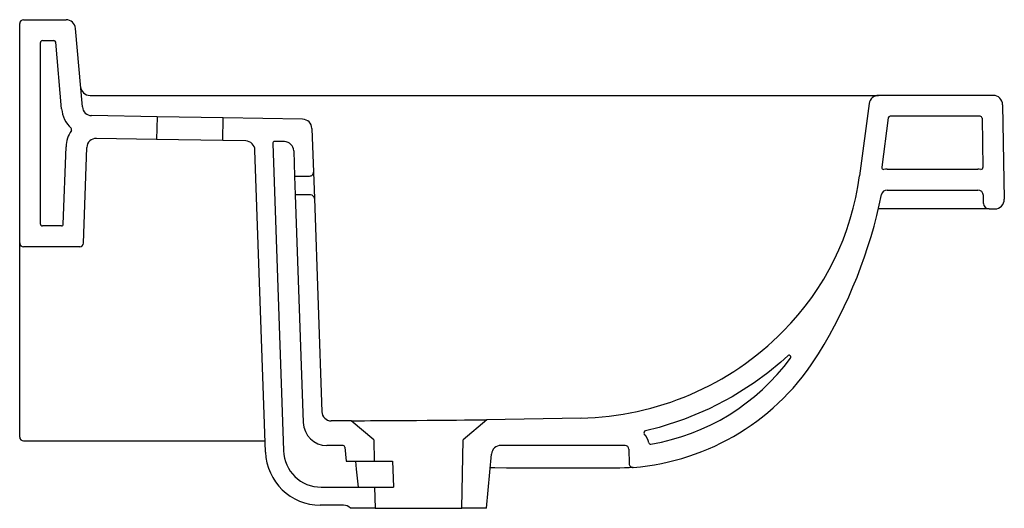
# Model space of a CAD drawing. Header units: millimetres. Extents: x 5635.176 to 5635.697, y 3183.682 to 3183.94.
import ezdxf

# ---------------------------------------------------------------- set-up
doc = ezdxf.new("R2010")
doc.units = ezdxf.units.MM
doc.layers.add('SANINDUSA', color=3, linetype='Continuous')

msp = doc.modelspace()

# ---------------------------------------------------------------- linework, layer by layer
at = {"layer": 'SANINDUSA'}
for p, q in [((5635.17630101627, 3183.822424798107), (5635.17630101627, 3183.938424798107)), ((5635.17830101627, 3183.940424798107), (5635.200844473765, 3183.940424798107)), ((5635.20945955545, 3183.894322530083), (5635.205825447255, 3183.935860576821)), ((5635.18730101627, 3183.832424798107), (5635.18730101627, 3183.928424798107)), ((5635.18830101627, 3183.929424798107), (5635.194430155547, 3183.929424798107)), ((5635.198501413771, 3183.893363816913), (5635.195426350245, 3183.928511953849)), ((5635.213507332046, 3183.900424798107), (5635.239103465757, 3183.900424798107)), ((5635.239103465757, 3183.900424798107), (5635.595692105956, 3183.900424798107)), ((5635.595692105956, 3183.900424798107), (5635.630685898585, 3183.900424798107)), ((5635.691387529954, 3183.900424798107), (5635.630685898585, 3183.900424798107)), ((5635.625728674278, 3183.896077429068), (5635.620714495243, 3183.85799095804)), ((5635.69638676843, 3183.895512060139), (5635.697259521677, 3183.845512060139)), ((5635.248952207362, 3183.889155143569), (5635.214353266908, 3183.889759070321)), ((5635.248952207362, 3183.889155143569), (5635.248742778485, 3183.877156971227)), ((5635.283946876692, 3183.888544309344), (5635.248952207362, 3183.889155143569)), ((5635.283737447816, 3183.876546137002), (5635.283946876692, 3183.888544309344)), ((5635.32600031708, 3183.887810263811), (5635.283946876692, 3183.888544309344)), ((5635.635833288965, 3183.888555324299), (5635.63239485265, 3183.862437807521)), ((5635.684508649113, 3183.889424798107), (5635.636824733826, 3183.889424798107)), ((5635.685508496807, 3183.888442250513), (5635.685964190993, 3183.862335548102)), ((5635.330910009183, 3183.882985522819), (5635.331716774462, 3183.85988278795)), ((5635.248742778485, 3183.877156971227), (5635.216881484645, 3183.87771311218)), ((5635.283737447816, 3183.876546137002), (5635.248742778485, 3183.877156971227)), ((5635.29588248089, 3183.876334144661), (5635.283737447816, 3183.876546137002)), ((5635.310174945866, 3183.8750321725), (5635.315844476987, 3183.712678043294)), ((5635.316407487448, 3183.875975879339), (5635.311191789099, 3183.876066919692)), ((5635.199376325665, 3183.83238989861), (5635.20080396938, 3183.873272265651)), ((5635.21003260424, 3183.822354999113), (5635.211797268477, 3183.872888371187)), ((5635.306367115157, 3183.711863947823), (5635.300792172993, 3183.871509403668)), ((5635.321317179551, 3183.871151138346), (5635.321783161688, 3183.857807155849)), ((5635.331716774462, 3183.85988278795), (5635.332205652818, 3183.845883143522)), ((5635.635260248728, 3183.861424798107), (5635.683178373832, 3183.861424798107)), ((5635.321783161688, 3183.857807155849), (5635.329719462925, 3183.857812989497)), ((5635.321783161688, 3183.857807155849), (5635.322132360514, 3183.847807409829)), ((5635.330205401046, 3183.847813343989), (5635.322132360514, 3183.847807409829)), ((5635.322132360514, 3183.847807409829), (5635.32633398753, 3183.727488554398)), ((5635.635260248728, 3183.850424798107), (5635.683178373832, 3183.850424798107)), ((5635.332205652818, 3183.845883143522), (5635.336138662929, 3183.733256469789)), ((5635.686249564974, 3183.843372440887), (5635.686177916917, 3183.847477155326)), ((5635.636257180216, 3183.840424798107), (5635.630644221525, 3183.840424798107)), ((5635.689249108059, 3183.840424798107), (5635.636257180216, 3183.840424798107)), ((5635.689249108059, 3183.840424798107), (5635.692260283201, 3183.840424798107)), ((5635.198376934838, 3183.831424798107), (5635.18830101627, 3183.831424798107)), ((5635.17630101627, 3183.815394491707), (5635.17630101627, 3183.822424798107)), ((5635.208033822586, 3183.820424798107), (5635.17830101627, 3183.820424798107)), ((5635.17630101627, 3183.72258364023), (5635.17630101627, 3183.815394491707)), ((5635.351739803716, 3183.72845904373), (5635.341144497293, 3183.728430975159)), ((5635.363668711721, 3183.718449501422), (5635.351739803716, 3183.72845904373)), ((5635.423521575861, 3183.729012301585), (5635.410933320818, 3183.718449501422)), ((5635.17630101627, 3183.719815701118), (5635.17630101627, 3183.72258364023)), ((5635.17830101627, 3183.717815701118), (5635.306159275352, 3183.717815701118)), ((5635.36363020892, 3183.718449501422), (5635.36386518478, 3183.707193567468)), ((5635.41030101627, 3183.682224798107), (5635.410933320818, 3183.718449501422)), ((5635.34738730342, 3183.715424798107), (5635.338826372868, 3183.715424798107)), ((5635.348383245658, 3183.714514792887), (5635.349044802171, 3183.707193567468)), ((5635.496626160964, 3183.715424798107), (5635.430869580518, 3183.715424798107)), ((5635.498625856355, 3183.71345970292), (5635.498759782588, 3183.705787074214)), ((5635.349044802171, 3183.707193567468), (5635.36386518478, 3183.707193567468)), ((5635.36386518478, 3183.707193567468), (5635.373581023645, 3183.707193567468)), ((5635.42330101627, 3183.682224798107), (5635.425889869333, 3183.710874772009)), ((5635.49080101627, 3183.703424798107), (5635.439772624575, 3183.703424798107)), ((5635.335832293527, 3183.693376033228), (5635.364106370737, 3183.693376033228)), ((5635.364106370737, 3183.693376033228), (5635.36430101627, 3183.682224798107)), ((5635.364106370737, 3183.693376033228), (5635.373996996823, 3183.693376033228)), ((5635.347588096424, 3183.683876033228), (5635.33534944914, 3183.683876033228)), ((5635.36430101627, 3183.682224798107), (5635.35130101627, 3183.682224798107)), ((5635.36430101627, 3183.682224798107), (5635.41030101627, 3183.682224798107)), ((5635.42330101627, 3183.682224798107), (5635.41030101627, 3183.682224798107))]:
    msp.add_line(p, q, dxfattribs=at)
at = {"layer": 'SANINDUSA', "flags": 128}
for points in [[(5635.582664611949, 3183.762858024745), (5635.579000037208, 3183.759501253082), (5635.572129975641, 3183.75385188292), (5635.564900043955, 3183.748529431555), (5635.553324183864, 3183.741173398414), (5635.541100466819, 3183.734761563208), (5635.528022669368, 3183.729253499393), (5635.514578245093, 3183.724898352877), (5635.507331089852, 3183.723129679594)], [(5635.351739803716, 3183.72845904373), (5635.354881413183, 3183.728471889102), (5635.356373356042, 3183.728487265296), (5635.358751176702, 3183.728509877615), (5635.361951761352, 3183.728537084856), (5635.365879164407, 3183.728566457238), (5635.370408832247, 3183.728595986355), (5635.375420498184, 3183.728625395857), (5635.380771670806, 3183.72865503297), (5635.386311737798, 3183.728686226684), (5635.391909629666, 3183.728720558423), (5635.397385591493, 3183.728758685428), (5635.402610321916, 3183.728801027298), (5635.407410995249, 3183.728845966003), (5635.411650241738, 3183.7288913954), (5635.415206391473, 3183.728933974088), (5635.417956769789, 3183.728970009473), (5635.419845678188, 3183.728996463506), (5635.420657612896, 3183.729008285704), (5635.423521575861, 3183.729012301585)], [(5635.473298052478, 3183.729885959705), (5635.433215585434, 3183.729182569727), (5635.423521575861, 3183.729012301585)], [(5635.355542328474, 3183.693376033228), (5635.354549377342, 3183.702851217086), (5635.354096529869, 3183.707193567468)], [(5635.373581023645, 3183.707193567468), (5635.373851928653, 3183.698167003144), (5635.373996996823, 3183.693376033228)], [(5635.439772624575, 3183.703424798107), (5635.433791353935, 3183.703455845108), (5635.4276337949, 3183.703536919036), (5635.425230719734, 3183.703580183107)], [(5635.500918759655, 3183.703828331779), (5635.500902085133, 3183.70382700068), (5635.500294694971, 3183.703780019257), (5635.498775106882, 3183.703675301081), (5635.496337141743, 3183.703545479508), (5635.493837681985, 3183.70346109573), (5635.49080101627, 3183.703424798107)]]:
    msp.add_lwpolyline(points, dxfattribs=at)
at = {"layer": 'SANINDUSA'}
for centre, radius, start, end in [((5635.17830101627, 3183.938424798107), 0.002000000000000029, 90, 180), ((5635.200844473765, 3183.935424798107), 0.00500000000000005, 4.999999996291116, 90), ((5635.18830101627, 3183.928424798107), 0.001, 90, 180), ((5635.194430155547, 3183.928424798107), 0.001, 4.999999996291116, 90), ((5635.213507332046, 3183.905424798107), 0.00500000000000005, 184.9999999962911, 270), ((5635.630685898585, 3183.895424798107), 0.005, 90, 172.5000000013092), ((5635.691387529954, 3183.895424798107), 0.005000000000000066, 1.000000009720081, 90), ((5635.21444052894, 3183.894758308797), 0.01600000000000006, 184.9999999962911, 226.7908179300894), ((5635.21444052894, 3183.894758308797), 0.005000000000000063, 184.9999999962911, 268.9999999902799), ((5635.325913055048, 3183.882811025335), 0.005000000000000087, 2.000000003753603, 88.99999999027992), ((5635.636824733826, 3183.888424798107), 0.001, 90, 172.5000000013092), ((5635.684508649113, 3183.888424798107), 0.001, 1.000000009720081, 90), ((5635.216794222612, 3183.872713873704), 0.01600000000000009, 145.3979941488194, 177.9999999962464), ((5635.202801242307, 3183.882367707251), 0.001, 325.3979941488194, 46.79081793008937), ((5635.216794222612, 3183.872713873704), 0.005000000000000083, 88.99999999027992, 177.9999999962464), ((5635.295795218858, 3183.871334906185), 0.005000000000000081, 2.000000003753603, 88.99999999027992), ((5635.311174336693, 3183.875067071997), 0.001, 88.99999999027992, 182.0000000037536), ((5635.316320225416, 3183.870976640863), 0.004999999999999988, 2.000000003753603, 88.99999999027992), ((5635.329717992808, 3183.859812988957), 0.001999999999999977, 270.0421157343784, 2.000000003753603), ((5635.633386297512, 3183.862307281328), 0.001, 172.5000000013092, 277.1767180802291), ((5635.635260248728, 3183.847424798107), 0.014, 90, 97.17671808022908), ((5635.683178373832, 3183.847424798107), 0.01399999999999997, 83.16187715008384, 90), ((5635.684964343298, 3183.862318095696), 0.001, 263.1618771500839, 1.000000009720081), ((5635.478937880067, 3183.876656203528), 0.1430000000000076, 315.1404192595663, 352.5000000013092), ((5635.330206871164, 3183.845813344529), 0.001999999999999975, 2.000000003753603, 90.04211573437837), ((5635.377615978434, 3183.900230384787), 0.2599999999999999, 328.3517211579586, 348.4173256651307), ((5635.635260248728, 3183.847424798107), 0.002999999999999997, 90, 168.4173256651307), ((5635.683178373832, 3183.847424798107), 0.002999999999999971, 1.000000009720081, 90), ((5635.689249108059, 3183.843424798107), 0.003000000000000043, 181.0000000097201, 270), ((5635.692260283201, 3183.845424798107), 0.005000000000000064, 270, 1.000000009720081), ((5635.18830101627, 3183.832424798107), 0.001, 180, 270), ((5635.198376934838, 3183.832424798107), 0.001, 270, 357.9999999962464), ((5635.17830101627, 3183.822424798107), 0.001999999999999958, 180, 270), ((5635.208033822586, 3183.822424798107), 0.002000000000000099, 270, 357.9999999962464), ((5635.470167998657, 3183.884854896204), 0.155, 271.1223177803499, 315.2788476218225), ((5635.49080101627, 3183.830466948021), 0.1270421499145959, 274.5679214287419, 328.3517211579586), ((5635.49080101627, 3183.830466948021), 0.1160421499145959, 279.6802041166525, 323.5516372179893), ((5635.58334007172, 3183.762120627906), 0.001, 323.5516372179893, 132.4898642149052), ((5635.341135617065, 3183.733430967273), 0.005000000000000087, 182.0000000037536, 270.101759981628), ((5635.338826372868, 3183.727924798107), 0.0125, 182.0000000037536, 270), ((5635.507568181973, 3183.722158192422), 0.001, 103.7149783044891, 218.5951822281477), ((5635.17830101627, 3183.719815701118), 0.00200000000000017, 180, 270), ((5635.496626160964, 3183.713424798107), 0.01300000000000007, 15.061642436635, 38.59518222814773), ((5635.335832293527, 3183.713376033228), 0.02000000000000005, 182.0000000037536, 270), ((5635.34738730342, 3183.714424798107), 0.001, 5.163306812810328, 90), ((5635.430869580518, 3183.710424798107), 0.005000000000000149, 90, 174.8366931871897), ((5635.496626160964, 3183.713424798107), 0.002000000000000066, 1.000000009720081, 90), ((5635.510145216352, 3183.7170628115), 0.001, 195.061642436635, 279.6802041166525), ((5635.33534944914, 3183.712876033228), 0.02900000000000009, 182.0000000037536, 270), ((5635.500759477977, 3183.705821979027), 0.001999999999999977, 181.0000000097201, 274.5679214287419), ((5635.347588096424, 3183.678876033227), 0.005000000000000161, 42.04800220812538, 90)]:
    msp.add_arc(centre, radius, start, end, dxfattribs=at)

doc.saveas('drawing.dxf')
